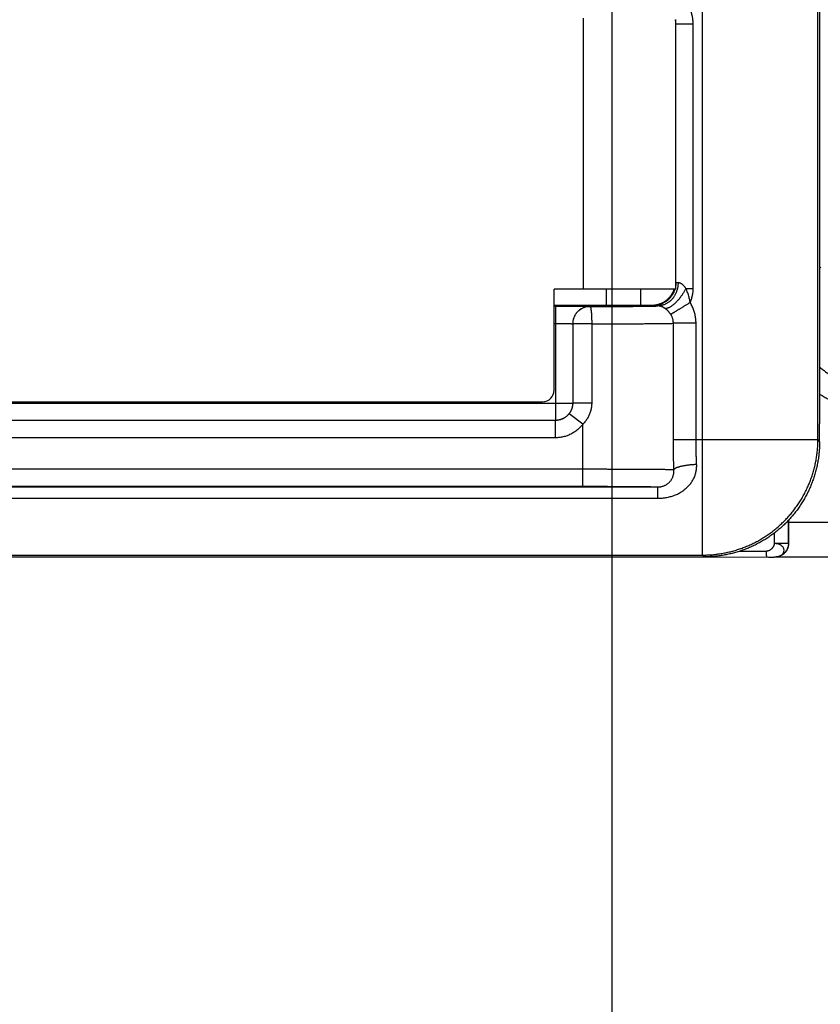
# Model space of a CAD drawing. Header units: inches. Extents: x 0 to 34, y 0 to 22.
# Tile 67 of 111: x 19.911 to 20.604, y 14.302 to 15.155. Entities that reach past the tile are written whole.
import ezdxf

# ---------------------------------------------------------------- set-up
doc = ezdxf.new("R2010")
doc.units = ezdxf.units.IN
doc.header["$LTSCALE"] = 1.87
doc.header["$MEASUREMENT"] = 0
doc.layers.get('0').update_dxf_attribs({"linetype": 'CONTINUOUS'})
doc.layers.add('DIMENSIONS', color=7, linetype='CONTINUOUS')
doc.styles.get("Standard").update_dxf_attribs({"font": 'txt', "width": 0.8})
doc.dimstyles.new('DIMSTYLE_1', dxfattribs={"dimtxt": 0.125, "dimasz": 0.18, "dimexe": 0.18, "dimexo": 0.0625, "dimgap": 0.09, "dimtad": 0, "dimtih": 1, "dimtoh": 1, "dimdec": 3, "dimzin": 4, "dimdsep": 46, "dimtxsty": 'STANDARD', "dimblk": '_FILLED', "dimblk1": '_FILLED', "dimblk2": '_FILLED', "dimcen": 0.09, "dimadec": 0, "dimazin": 0, "dimtp": 0.01, "dimtm": 0.01, "dimtfac": 1, "dimtdec": 3, "dimtofl": 0, "dimtmove": 0, "dimatfit": 3, "dimldrblk": '_FILLED', "dimfxl": 1, "dimtolj": 1, "dimtzin": 4, "dimarcsym": 0})

# ---------------------------------------------------------------- blocks, each defined once
blk = doc.blocks.new('_FILLED')
at = {"color": 0, "linetype": 'BYBLOCK'}
blk.add_solid([(0, 0), (-1, 0.1736), (-1, -0.1736)], dxfattribs=at)
blk = doc.blocks.new('*D9')
at = {"layer": 'DIMENSIONS', "color": 2, "linetype": 'CONTINUOUS'}
for p, q in [((16.86234, 15.43371), (16.86234, 15.79371)), ((20.23574, 15.43371), (16.73734, 15.43371)), ((18.67384, 14.69084), (16.73734, 14.69084)), ((16.86234, 14.69084), (16.86234, 14.33084))]:
    blk.add_line(p, q, dxfattribs=at)
at = {"layer": 'DIMENSIONS', "color": 2, "linetype": 'CONTINUOUS', "xscale": 0.18, "yscale": 0.18, "zscale": 0.18}
for p, rotation in [((16.86234, 15.43371), 270), ((16.86234, 14.69084), 90)]:
    blk.add_blockref('_FILLED', p, dxfattribs=dict(at, rotation=rotation))
at = {"layer": 'DIMENSIONS', "color": 2, "linetype": 'CONTINUOUS', "width": 0.8}
for s, p in [('.743', (16.51234, 15.05834)), ('[', (16.51234, 14.87084)), (']', (17.11234, 14.87084)), ('18.87', (16.61234, 14.87084))]:
    blk.add_text(s, height=0.125, dxfattribs=at).set_placement(p)
blk = doc.blocks.new('*D14')
at = {"layer": 'DIMENSIONS', "color": 2, "linetype": 'CONTINUOUS'}
for p, q in [((20.42334, 15.24611), (20.42334, 13.06447)), ((17.61234, 14.77046), (17.61234, 13.06447)), ((17.61234, 13.18947), (18.24853, 13.18947)), ((20.42334, 13.18947), (19.59853, 13.18947))]:
    blk.add_line(p, q, dxfattribs=at)
at = {"layer": 'DIMENSIONS', "color": 2, "linetype": 'CONTINUOUS', "xscale": 0.18, "yscale": 0.18, "zscale": 0.18, "rotation": 180}
blk.add_blockref('_FILLED', (17.61234, 13.18947), dxfattribs=at)
at = {"layer": 'DIMENSIONS', "color": 2, "linetype": 'CONTINUOUS', "xscale": 0.18, "yscale": 0.18, "zscale": 0.18}
blk.add_blockref('_FILLED', (20.42334, 13.18947), dxfattribs=at)
at = {"layer": 'DIMENSIONS', "color": 2, "linetype": 'CONTINUOUS', "width": 0.8}
for s, p in [('[', (18.93603, 13.12697)), (']', (19.43603, 13.12697)), ('2.811', (18.31103, 13.12697)), ('71.4', (19.03603, 13.12697))]:
    blk.add_text(s, height=0.125, dxfattribs=at).set_placement(p)

msp = doc.modelspace()

# ---------------------------------------------------------------- linework, layer by layer
at = {"color": 7, "linetype": 'CONTINUOUS'}
for p, q in [((20.50185, 14.69084), (20.50185, 15.24411)), ((20.60185, 14.79084), (20.60185, 15.21472)), ((20.39846, 15.15583), (20.39846, 14.92121)), ((20.47846, 15.15471), (20.47846, 14.92121)), ((20.47887, 15.15099), (20.47846, 15.15058)), ((20.47887, 15.15099), (20.49387, 15.15099)), ((20.47887, 14.92685), (20.47887, 15.15099)), ((20.49387, 14.92185), (20.49387, 15.15099)), ((20.60334, 14.9392), (20.60449, 14.94034)), ((20.47887, 14.92685), (20.47846, 14.92726)), ((20.47846, 14.92121), (20.37346, 14.92121)), ((20.37346, 14.83371), (20.37346, 14.92121)), ((20.41846, 14.92121), (20.41846, 14.90737)), ((20.44846, 14.90738), (20.44846, 14.92121)), ((20.4876, 14.92185), (20.49387, 14.92185)), ((20.37346, 14.90737), (20.45834, 14.90738)), ((20.37346, 14.90646), (20.37452, 14.90646)), ((20.37452, 14.90646), (20.37452, 14.80753)), ((20.40452, 14.9062), (20.40456, 14.90616)), ((20.45887, 14.90685), (20.45834, 14.90738)), ((20.37346, 14.89146), (20.37452, 14.89146)), ((20.38952, 14.8912), (20.38956, 14.89116)), ((20.38952, 14.8912), (20.38952, 14.82253)), ((20.406, 14.89116), (20.38956, 14.89116)), ((20.38956, 14.89116), (20.38956, 14.82248)), ((20.406, 14.89116), (20.406, 14.82248)), ((20.49632, 14.89161), (20.47672, 14.89161)), ((20.47672, 14.79084), (20.47672, 14.89161)), ((20.49632, 14.79084), (20.49632, 14.89161)), ((18.44014, 14.82371), (20.36346, 14.82371)), ((18.73634, 14.82253), (20.38952, 14.82253)), ((20.38956, 14.82248), (20.38952, 14.82253)), ((20.406, 14.82248), (20.38956, 14.82248)), ((20.37452, 14.80753), (18.73634, 14.80753)), ((20.37457, 14.80748), (18.73634, 14.80748)), ((20.37457, 14.80748), (20.37452, 14.80753)), ((20.37457, 14.79248), (20.37457, 14.80748)), ((20.39834, 14.80418), (20.38645, 14.81333)), ((20.39834, 14.75043), (20.39834, 14.80418)), ((20.60334, 14.78935), (20.60334, 14.80463)), ((20.37457, 14.79248), (18.73634, 14.79248)), ((20.47672, 14.79084), (20.60185, 14.79084)), ((20.60334, 14.78935), (20.60185, 14.79084)), ((18.73634, 14.76543), (20.39834, 14.76543)), ((18.73634, 14.75043), (20.39834, 14.75043)), ((18.73634, 14.74989), (20.46327, 14.74989)), ((18.73634, 14.74005), (20.46327, 14.74005)), ((20.57632, 14.721), (20.57632, 14.70101)), ((20.57634, 14.71947), (20.57634, 14.72102)), ((20.57634, 14.71947), (20.74603, 14.71947)), ((20.5641, 14.70994), (20.5641, 14.70101)), ((20.57632, 14.70101), (20.5641, 14.70101)), ((20.57632, 14.70101), (20.57645, 14.70108)), ((18.73634, 14.69084), (20.50185, 14.69084)), ((18.73634, 14.68921), (20.50335, 14.68934)), ((20.29058, 14.68933), (20.31528, 14.68924)), ((20.31528, 14.68924), (20.55912, 14.68914)), ((20.50335, 14.68934), (20.50185, 14.69084)), ((20.53427, 14.69427), (20.55741, 14.69426)), ((20.55912, 14.68914), (20.56161, 14.68915)), ((20.56161, 14.68915), (20.56328, 14.68917)), ((20.56328, 14.68917), (20.56402, 14.68918)), ((20.56402, 14.68918), (20.56438, 14.68919)), ((20.56438, 14.68919), (20.56459, 14.68919)), ((20.56459, 14.68919), (20.5648, 14.6892)), ((20.567, 14.68947), (20.74585, 14.68947)), ((20.56979, 14.69045), (20.57019, 14.69064))]:
    msp.add_line(p, q, dxfattribs=at)
for points in [[(20.5648, 14.6892), (20.56491, 14.6892), (20.56502, 14.68921), (20.56513, 14.68921), (20.56526, 14.68922), (20.5654, 14.68923), (20.56556, 14.68924), (20.56568, 14.68925)], [(20.56979, 14.69045), (20.56908, 14.69012), (20.56835, 14.68984), (20.56758, 14.68961), (20.5668, 14.68942), (20.56602, 14.6893), (20.56568, 14.68926)]]:
    msp.add_lwpolyline(points, dxfattribs=at)
msp.add_arc((20.36346, 14.83371), 0.01, 270, 360, dxfattribs=at)
for points, knots in [([(20.60334, 15.2559), (20.60334, 15.20576), (20.60334, 15.10548), (20.60334, 14.95505), (20.60334, 14.85477), (20.60334, 14.80463)], [0, 0, 0, 0, 0.333332, 0.666667, 1, 1, 1, 1]), ([(20.49387, 15.15099), (20.49387, 15.15152), (20.49384, 15.1526), (20.49371, 15.15421), (20.49349, 15.15581), (20.49319, 15.15741), (20.4928, 15.15899), (20.49232, 15.16055), (20.49176, 15.16208), (20.49111, 15.16358), (20.49039, 15.16505), (20.48958, 15.16647), (20.4887, 15.16785), (20.48774, 15.16918), (20.48672, 15.17045), (20.48563, 15.17166), (20.48486, 15.17243), (20.48447, 15.1728)], [0, 0, 0, 0, 0.065905, 0.132018, 0.198321, 0.264797, 0.331425, 0.39818, 0.465036, 0.531969, 0.598953, 0.665956, 0.732944, 0.799879, 0.866724, 0.933443, 1, 1, 1, 1]), ([(20.47887, 15.15099), (20.47887, 15.15128), (20.47885, 15.15186), (20.47878, 15.15274), (20.47865, 15.15361), (20.47853, 15.15418), (20.47846, 15.15446)], [0, 0, 0, 0, 0.25003, 0.500018, 0.749996, 1, 1, 1, 1]), ([(20.48078, 14.92671), (20.48077, 14.92629), (20.48075, 14.92545), (20.48064, 14.92421), (20.48047, 14.92297), (20.48022, 14.92175), (20.47991, 14.92054), (20.47954, 14.91936), (20.4791, 14.91821), (20.4786, 14.91709), (20.47804, 14.91601), (20.47743, 14.91498), (20.47675, 14.91398), (20.47603, 14.91304), (20.47525, 14.91215), (20.47443, 14.91132), (20.47356, 14.91055), (20.47266, 14.90984), (20.47172, 14.9092), (20.47074, 14.90863), (20.46973, 14.90813), (20.4687, 14.9077), (20.46765, 14.90734), (20.46658, 14.90706), (20.4655, 14.90686), (20.46441, 14.90674), (20.46368, 14.90671), (20.46332, 14.90671)], [0, 0, 0, 0, 0.042606, 0.08518, 0.127684, 0.170079, 0.212328, 0.254397, 0.296251, 0.337862, 0.379203, 0.420251, 0.460987, 0.501398, 0.541475, 0.581212, 0.620612, 0.65968, 0.698429, 0.736876, 0.775043, 0.812959, 0.850654, 0.888164, 0.925531, 0.962795, 1, 1, 1, 1]), ([(20.47887, 14.92685), (20.47887, 14.92652), (20.47885, 14.92584), (20.47878, 14.92483), (20.47865, 14.92383), (20.47853, 14.92316), (20.47846, 14.92283)], [0, 0, 0, 0, 0.249998, 0.499997, 0.749997, 1, 1, 1, 1]), ([(20.48078, 14.92671), (20.48063, 14.92671), (20.48036, 14.92672), (20.47998, 14.92674), (20.47966, 14.92676), (20.47939, 14.92678), (20.47918, 14.92679), (20.47902, 14.92681), (20.47893, 14.92683), (20.47887, 14.92684), (20.47887, 14.92685)], [0, 0, 0, 0, 0.225775, 0.423921, 0.593683, 0.734409, 0.845573, 0.926805, 0.977993, 1, 1, 1, 1]), ([(20.4876, 14.92185), (20.48741, 14.92212), (20.48706, 14.92262), (20.48652, 14.9233), (20.486, 14.92388), (20.48551, 14.92439), (20.48504, 14.92482), (20.48459, 14.9252), (20.48415, 14.92552), (20.48372, 14.9258), (20.48329, 14.92604), (20.48287, 14.92624), (20.48245, 14.9264), (20.48204, 14.92653), (20.48161, 14.92662), (20.48119, 14.92668), (20.48091, 14.9267), (20.48078, 14.92671)], [0, 0, 0, 0, 0.111382, 0.210891, 0.300071, 0.380593, 0.454013, 0.521577, 0.584301, 0.643041, 0.698574, 0.751736, 0.803204, 0.853496, 0.902992, 0.951867, 1, 1, 1, 1]), ([(20.45834, 14.90738), (20.45874, 14.90738), (20.45954, 14.9074), (20.46073, 14.90751), (20.46192, 14.90769), (20.46309, 14.90794), (20.46424, 14.90826), (20.46538, 14.90864), (20.46649, 14.9091), (20.46756, 14.90962), (20.46861, 14.9102), (20.46962, 14.91085), (20.47059, 14.91155), (20.47151, 14.91231), (20.47239, 14.91313), (20.47322, 14.91399), (20.47399, 14.91491), (20.47471, 14.91587), (20.47537, 14.91687), (20.47597, 14.9179), (20.4765, 14.91897), (20.47697, 14.92008), (20.47724, 14.92083), (20.47736, 14.92121)], [0, 0, 0, 0, 0.047596, 0.095245, 0.142859, 0.190443, 0.238084, 0.285715, 0.3333, 0.380926, 0.42857, 0.476165, 0.523773, 0.571424, 0.619037, 0.66663, 0.714279, 0.761912, 0.809496, 0.857137, 0.904786, 0.952371, 1, 1, 1, 1]), ([(20.47806, 14.92121), (20.47794, 14.92082), (20.47769, 14.92004), (20.47723, 14.9189), (20.47671, 14.9178), (20.47613, 14.91672), (20.47548, 14.91569), (20.47476, 14.91469), (20.47399, 14.91374), (20.47316, 14.91284), (20.47228, 14.912), (20.47134, 14.9112), (20.47036, 14.91047), (20.46934, 14.9098), (20.46828, 14.90919), (20.46718, 14.90865), (20.46605, 14.90817), (20.4649, 14.90777), (20.46372, 14.90744), (20.46252, 14.90718), (20.46131, 14.90699), (20.46009, 14.90688), (20.45928, 14.90685), (20.45887, 14.90685)], [0, 0, 0, 0, 0.047619, 0.095238, 0.142857, 0.190476, 0.238095, 0.285715, 0.333334, 0.380954, 0.428574, 0.476193, 0.523813, 0.571432, 0.619051, 0.666671, 0.71429, 0.761908, 0.809527, 0.857146, 0.904764, 0.952382, 1, 1, 1, 1]), ([(20.4876, 14.92185), (20.4874, 14.92148), (20.487, 14.92073), (20.48637, 14.91961), (20.48571, 14.91851), (20.48503, 14.91741), (20.48432, 14.91634), (20.48359, 14.91529), (20.48284, 14.91426), (20.48208, 14.91327), (20.4813, 14.91232), (20.48052, 14.9114), (20.47973, 14.91053), (20.47894, 14.9097), (20.47815, 14.90892), (20.47736, 14.9082), (20.47658, 14.90754), (20.47582, 14.90693), (20.47507, 14.90639), (20.47433, 14.90591), (20.47362, 14.90549), (20.47292, 14.90515), (20.47226, 14.90487), (20.47162, 14.90466), (20.47101, 14.90453), (20.47044, 14.90446), (20.4699, 14.90447), (20.46956, 14.90453), (20.4694, 14.90457)], [0, 0, 0, 0, 0.048465, 0.097408, 0.146616, 0.195913, 0.245117, 0.294051, 0.342536, 0.3904, 0.437472, 0.483587, 0.528586, 0.572319, 0.614641, 0.655419, 0.694531, 0.731869, 0.767339, 0.800868, 0.832402, 0.861913, 0.889407, 0.914925, 0.938558, 0.960455, 0.980836, 1, 1, 1, 1]), ([(20.49124, 14.90958), (20.49118, 14.91006), (20.49101, 14.91108), (20.4907, 14.91267), (20.49029, 14.91438), (20.48975, 14.91619), (20.48913, 14.91806), (20.48841, 14.91996), (20.48787, 14.92122), (20.4876, 14.92185)], [0, 0, 0, 0, 0.113472, 0.240416, 0.378577, 0.525687, 0.679656, 0.838394, 1, 1, 1, 1]), ([(20.49124, 14.90958), (20.49146, 14.91006), (20.49186, 14.91102), (20.49239, 14.9125), (20.49284, 14.91401), (20.49321, 14.91555), (20.49351, 14.91711), (20.49371, 14.91868), (20.49384, 14.92027), (20.49387, 14.92132), (20.49387, 14.92185)], [0, 0, 0, 0, 0.12346, 0.247691, 0.372495, 0.497724, 0.623234, 0.748881, 0.874518, 1, 1, 1, 1]), ([(20.49124, 14.90958), (20.49088, 14.90936), (20.49017, 14.90892), (20.4891, 14.90827), (20.48804, 14.90762), (20.487, 14.90698), (20.48597, 14.90635), (20.48496, 14.90573), (20.48397, 14.90512), (20.48302, 14.90454), (20.48209, 14.90397), (20.48121, 14.90343), (20.48036, 14.90291), (20.47956, 14.90242), (20.4788, 14.90196), (20.47809, 14.90152), (20.47744, 14.90112), (20.47684, 14.90075), (20.47629, 14.90042), (20.47581, 14.90012), (20.47539, 14.89986), (20.47503, 14.89964), (20.47473, 14.89946), (20.47456, 14.89936), (20.47448, 14.89931)], [0, 0, 0, 0, 0.064032, 0.127837, 0.191137, 0.25368, 0.315216, 0.375501, 0.434294, 0.491363, 0.546482, 0.599431, 0.65, 0.697988, 0.743205, 0.785472, 0.82462, 0.860494, 0.892952, 0.921866, 0.94712, 0.968615, 0.986265, 1, 1, 1, 1]), ([(20.49632, 14.89161), (20.49632, 14.89224), (20.49629, 14.8935), (20.49613, 14.89538), (20.49587, 14.89725), (20.49551, 14.89911), (20.49504, 14.90094), (20.49448, 14.90275), (20.49382, 14.90452), (20.49306, 14.90626), (20.4922, 14.90795), (20.49157, 14.90904), (20.49124, 14.90958)], [0, 0, 0, 0, 0.099875, 0.199775, 0.299701, 0.39965, 0.499621, 0.599616, 0.699641, 0.799706, 0.899815, 1, 1, 1, 1]), ([(20.37452, 14.90646), (20.3751, 14.90646), (20.37624, 14.90646), (20.37796, 14.90646), (20.37967, 14.90646), (20.38137, 14.90645), (20.38305, 14.90645), (20.3847, 14.90645), (20.38632, 14.90644), (20.38789, 14.90643), (20.38942, 14.90643), (20.3909, 14.90642), (20.39232, 14.90641), (20.39369, 14.9064), (20.39499, 14.90639), (20.39622, 14.90638), (20.39738, 14.90637), (20.39846, 14.90636), (20.39947, 14.90634), (20.40038, 14.90633), (20.40122, 14.90632), (20.40196, 14.90631), (20.40261, 14.90629), (20.40317, 14.90628), (20.40363, 14.90626), (20.40399, 14.90625), (20.40426, 14.90624), (20.40442, 14.90621), (20.40451, 14.90622), (20.40452, 14.9062)], [0, 0, 0, 0, 0.057294, 0.114667, 0.171856, 0.228594, 0.284612, 0.339654, 0.393518, 0.446047, 0.497079, 0.546439, 0.593958, 0.639491, 0.682891, 0.724015, 0.762716, 0.79885, 0.832306, 0.862976, 0.890755, 0.915543, 0.937258, 0.955842, 0.971242, 0.983396, 0.992254, 0.997783, 1, 1, 1, 1]), ([(20.40452, 14.9062), (20.40418, 14.9062), (20.4035, 14.90618), (20.40248, 14.90607), (20.40147, 14.9059), (20.40047, 14.90566), (20.39949, 14.90535), (20.39854, 14.90497), (20.39762, 14.90453), (20.39672, 14.90403), (20.39586, 14.90347), (20.39505, 14.90285), (20.39428, 14.90217), (20.39355, 14.90145), (20.39288, 14.90068), (20.39226, 14.89986), (20.3917, 14.899), (20.39119, 14.89811), (20.39075, 14.89718), (20.39038, 14.89623), (20.39007, 14.89525), (20.38982, 14.89426), (20.38965, 14.89325), (20.38955, 14.89223), (20.38952, 14.89154), (20.38952, 14.8912)], [0, 0, 0, 0, 0.043477, 0.086955, 0.130433, 0.173911, 0.217389, 0.260868, 0.304346, 0.347825, 0.391304, 0.434783, 0.478262, 0.521741, 0.565219, 0.608698, 0.652177, 0.695655, 0.739134, 0.782612, 0.82609, 0.869568, 0.913045, 0.956523, 1, 1, 1, 1]), ([(20.40456, 14.90616), (20.40422, 14.90616), (20.40354, 14.90613), (20.40253, 14.90603), (20.40152, 14.90586), (20.40052, 14.90562), (20.39955, 14.90531), (20.39859, 14.90493), (20.39766, 14.90449), (20.39677, 14.90399), (20.39591, 14.90343), (20.3951, 14.90281), (20.39432, 14.90213), (20.3936, 14.90141), (20.39292, 14.90064), (20.3923, 14.89982), (20.39174, 14.89896), (20.39124, 14.89807), (20.3908, 14.89714), (20.39042, 14.89619), (20.39011, 14.89521), (20.38987, 14.89421), (20.38969, 14.8932), (20.38959, 14.89218), (20.38956, 14.8915), (20.38956, 14.89116)], [0, 0, 0, 0, 0.043314, 0.08671, 0.130078, 0.173545, 0.217056, 0.260565, 0.304054, 0.347545, 0.391038, 0.43453, 0.47803, 0.521529, 0.565024, 0.608521, 0.652019, 0.695517, 0.739015, 0.782514, 0.826012, 0.86951, 0.913007, 0.956504, 1, 1, 1, 1]), ([(20.40456, 14.90616), (20.40557, 14.90616), (20.40756, 14.90616), (20.41055, 14.90617), (20.41351, 14.90617), (20.41644, 14.90618), (20.41933, 14.90619), (20.42218, 14.90619), (20.42497, 14.90621), (20.42771, 14.90622), (20.43039, 14.90623), (20.43299, 14.90624), (20.43552, 14.90626), (20.43796, 14.90627), (20.44032, 14.90629), (20.44259, 14.90631), (20.44476, 14.90633), (20.44683, 14.90634), (20.4488, 14.90636), (20.45065, 14.90639), (20.45239, 14.90641), (20.45402, 14.90643), (20.45552, 14.90645), (20.45689, 14.90648), (20.45814, 14.9065), (20.45926, 14.90652), (20.46025, 14.90655), (20.4611, 14.90657), (20.46181, 14.9066), (20.46239, 14.90663), (20.46282, 14.90665), (20.46312, 14.90668), (20.46327, 14.90669), (20.46332, 14.90671)], [0, 0, 0, 0, 0.051104, 0.101929, 0.152356, 0.202265, 0.251533, 0.300041, 0.347671, 0.394305, 0.439833, 0.484162, 0.527204, 0.568869, 0.609065, 0.647701, 0.684693, 0.719955, 0.753411, 0.784997, 0.81465, 0.842299, 0.867876, 0.891318, 0.912585, 0.931638, 0.948437, 0.962937, 0.975099, 0.984893, 0.992311, 0.997346, 1, 1, 1, 1]), ([(20.40456, 14.90616), (20.4046, 14.90616), (20.40468, 14.90611), (20.40477, 14.90599), (20.40487, 14.9058), (20.40496, 14.90555), (20.40505, 14.90524), (20.40514, 14.90486), (20.40523, 14.90442), (20.40531, 14.90391), (20.40539, 14.90335), (20.40547, 14.90273), (20.40555, 14.90206), (20.40561, 14.90134), (20.40568, 14.90057), (20.40574, 14.89975), (20.40579, 14.8989), (20.40584, 14.89801), (20.40588, 14.89709), (20.40592, 14.89615), (20.40595, 14.89518), (20.40597, 14.89419), (20.40599, 14.89319), (20.406, 14.89218), (20.406, 14.8915), (20.406, 14.89116)], [0, 0, 0, 0, 0.007029, 0.016799, 0.030269, 0.047756, 0.069347, 0.095031, 0.124742, 0.158375, 0.195799, 0.236858, 0.281373, 0.329151, 0.379978, 0.433627, 0.489855, 0.548409, 0.609023, 0.67142, 0.735318, 0.800423, 0.86644, 0.933067, 1, 1, 1, 1]), ([(20.46332, 14.90671), (20.46302, 14.90671), (20.46245, 14.90672), (20.46165, 14.90674), (20.46094, 14.90675), (20.46034, 14.90677), (20.45984, 14.90678), (20.45944, 14.9068), (20.45915, 14.90681), (20.45898, 14.90684), (20.45889, 14.90684), (20.45887, 14.90685)], [0, 0, 0, 0, 0.201524, 0.382305, 0.541178, 0.677308, 0.790059, 0.878922, 0.94353, 0.983757, 1, 1, 1, 1]), ([(20.4694, 14.90457), (20.46925, 14.90467), (20.46896, 14.90486), (20.46851, 14.90512), (20.46807, 14.90537), (20.46763, 14.90559), (20.46719, 14.90579), (20.46677, 14.90597), (20.46634, 14.90613), (20.46592, 14.90627), (20.46549, 14.9064), (20.46506, 14.9065), (20.46462, 14.90658), (20.46419, 14.90664), (20.46375, 14.90669), (20.46346, 14.9067), (20.46332, 14.90671)], [0, 0, 0, 0, 0.080783, 0.160462, 0.238171, 0.314301, 0.387539, 0.457288, 0.526656, 0.595753, 0.66367, 0.731581, 0.799395, 0.866518, 0.933208, 1, 1, 1, 1]), ([(20.47448, 14.89931), (20.47435, 14.89952), (20.47407, 14.89993), (20.47365, 14.90052), (20.4732, 14.90109), (20.47275, 14.90163), (20.47228, 14.90214), (20.47181, 14.90262), (20.47133, 14.90307), (20.47085, 14.90349), (20.47037, 14.90388), (20.46988, 14.90424), (20.46956, 14.90446), (20.4694, 14.90457)], [0, 0, 0, 0, 0.10089, 0.200268, 0.297957, 0.393792, 0.487608, 0.579226, 0.668491, 0.755292, 0.839485, 0.921034, 1, 1, 1, 1]), ([(20.47672, 14.89161), (20.47672, 14.89191), (20.47671, 14.89251), (20.47662, 14.8934), (20.47648, 14.89429), (20.47629, 14.89517), (20.47603, 14.89604), (20.47573, 14.89689), (20.47537, 14.89772), (20.47495, 14.89853), (20.47464, 14.89905), (20.47448, 14.89931)], [0, 0, 0, 0, 0.110368, 0.220855, 0.331497, 0.442298, 0.553274, 0.664464, 0.775935, 0.887756, 1, 1, 1, 1]), ([(20.37452, 14.89146), (20.37486, 14.89146), (20.37554, 14.89146), (20.37655, 14.89146), (20.37755, 14.89146), (20.37854, 14.89145), (20.37951, 14.89145), (20.38046, 14.89144), (20.38138, 14.89143), (20.38226, 14.89142), (20.38312, 14.89141), (20.38393, 14.8914), (20.3847, 14.89139), (20.38542, 14.89138), (20.38609, 14.89137), (20.38671, 14.89135), (20.38727, 14.89134), (20.38778, 14.89132), (20.38822, 14.89131), (20.3886, 14.89129), (20.38892, 14.89127), (20.38916, 14.89126), (20.38935, 14.89124), (20.38945, 14.89122), (20.38951, 14.89122), (20.38952, 14.8912)], [0, 0, 0, 0, 0.067781, 0.135273, 0.202157, 0.268118, 0.332845, 0.396035, 0.4574, 0.516658, 0.573535, 0.627769, 0.67911, 0.727322, 0.772181, 0.813483, 0.851036, 0.884667, 0.914223, 0.939567, 0.960585, 0.977184, 0.989292, 0.996873, 1, 1, 1, 1]), ([(20.406, 14.89116), (20.40721, 14.89116), (20.40961, 14.89116), (20.4132, 14.89117), (20.41675, 14.89117), (20.42027, 14.89118), (20.42373, 14.89119), (20.42715, 14.89119), (20.43051, 14.8912), (20.4338, 14.89121), (20.43703, 14.89123), (20.44017, 14.89124), (20.44322, 14.89125), (20.44619, 14.89127), (20.44905, 14.89128), (20.45181, 14.8913), (20.45446, 14.89132), (20.45699, 14.89134), (20.4594, 14.89136), (20.46168, 14.89138), (20.46383, 14.8914), (20.46585, 14.89142), (20.46772, 14.89144), (20.46946, 14.89146), (20.47105, 14.89149), (20.47248, 14.89151), (20.47377, 14.89153), (20.47489, 14.89156), (20.47586, 14.89158), (20.47646, 14.8916), (20.47672, 14.89161)], [0, 0, 0, 0, 0.051151, 0.101914, 0.152199, 0.201916, 0.250978, 0.299305, 0.346821, 0.393443, 0.439049, 0.483515, 0.526749, 0.568681, 0.609222, 0.648263, 0.685705, 0.721487, 0.755554, 0.787845, 0.818294, 0.846836, 0.873403, 0.897935, 0.92039, 0.940727, 0.958898, 0.974858, 0.988568, 1, 1, 1, 1]), ([(20.60333, 14.8538), (20.60372, 14.85345), (20.60498, 14.85238), (20.60715, 14.85063), (20.6099, 14.84862), (20.61272, 14.84673), (20.61563, 14.84496), (20.61862, 14.84333), (20.62167, 14.84182), (20.62479, 14.84045), (20.62796, 14.83921), (20.63119, 14.83812), (20.63446, 14.83717), (20.63776, 14.83636), (20.6411, 14.83569), (20.64447, 14.83518), (20.64785, 14.83481), (20.65125, 14.83458), (20.65352, 14.83453), (20.65466, 14.83453)], [0, 0, 0, 0, 0.027859, 0.088568, 0.149295, 0.21004, 0.270796, 0.331556, 0.392316, 0.453077, 0.513839, 0.574603, 0.63537, 0.696141, 0.756915, 0.81769, 0.878464, 0.939234, 1, 1, 1, 1]), ([(20.38952, 14.82253), (20.38952, 14.82218), (20.3895, 14.8215), (20.38939, 14.82048), (20.38922, 14.81947), (20.38898, 14.81848), (20.38867, 14.8175), (20.38829, 14.81655), (20.38785, 14.81562), (20.38735, 14.81473), (20.38679, 14.81387), (20.38617, 14.81305), (20.38549, 14.81228), (20.38477, 14.81156), (20.384, 14.81088), (20.38318, 14.81026), (20.38232, 14.8097), (20.38143, 14.8092), (20.3805, 14.80876), (20.37955, 14.80838), (20.37857, 14.80807), (20.37758, 14.80783), (20.37657, 14.80766), (20.37555, 14.80755), (20.37486, 14.80753), (20.37452, 14.80753)], [0, 0, 0, 0, 0.043477, 0.086955, 0.130433, 0.173911, 0.217389, 0.260867, 0.304346, 0.347824, 0.391303, 0.434782, 0.478261, 0.521739, 0.565218, 0.608697, 0.652176, 0.695654, 0.739133, 0.782611, 0.826089, 0.869567, 0.913045, 0.956523, 1, 1, 1, 1]), ([(20.38956, 14.82248), (20.38956, 14.82216), (20.38954, 14.82151), (20.38945, 14.82053), (20.38929, 14.81955), (20.38906, 14.81858), (20.38877, 14.81762), (20.38842, 14.81669), (20.38801, 14.81579), (20.38754, 14.81493), (20.38702, 14.81411), (20.38665, 14.81358), (20.38646, 14.81333)], [0, 0, 0, 0, 0.098812, 0.19881, 0.299648, 0.400978, 0.502443, 0.603686, 0.704374, 0.804202, 0.902855, 1, 1, 1, 1]), ([(20.406, 14.82248), (20.406, 14.82201), (20.40597, 14.82105), (20.40584, 14.8196), (20.40563, 14.81815), (20.40532, 14.81669), (20.40492, 14.81524), (20.40443, 14.81379), (20.40385, 14.81236), (20.40318, 14.81094), (20.40241, 14.80953), (20.40154, 14.80815), (20.40057, 14.80679), (20.3995, 14.80546), (20.39874, 14.8046), (20.39834, 14.80418)], [0, 0, 0, 0, 0.070404, 0.141746, 0.21402, 0.287209, 0.361289, 0.436297, 0.512326, 0.589553, 0.668269, 0.748671, 0.830775, 0.914561, 1, 1, 1, 1]), ([(20.60333, 14.83023), (20.60403, 14.82979), (20.60588, 14.82867), (20.60891, 14.82697), (20.61244, 14.82517), (20.61605, 14.82352), (20.61973, 14.82201), (20.62346, 14.82066), (20.62725, 14.81946), (20.63108, 14.81842), (20.63495, 14.81753), (20.63885, 14.8168), (20.64279, 14.81624), (20.64674, 14.81583), (20.65069, 14.81559), (20.65334, 14.81554), (20.65466, 14.81554)], [0, 0, 0, 0, 0.045995, 0.119363, 0.192751, 0.266152, 0.339555, 0.41295, 0.486339, 0.559741, 0.633172, 0.706631, 0.780082, 0.853487, 0.926805, 1, 1, 1, 1]), ([(20.38646, 14.81333), (20.38626, 14.81307), (20.38584, 14.81257), (20.38517, 14.81185), (20.38445, 14.81118), (20.38369, 14.81056), (20.3829, 14.80999), (20.38206, 14.80947), (20.3812, 14.80901), (20.3803, 14.80861), (20.37939, 14.80826), (20.37845, 14.80798), (20.37749, 14.80776), (20.37652, 14.8076), (20.37555, 14.8075), (20.37489, 14.80748), (20.37457, 14.80748)], [0, 0, 0, 0, 0.071421, 0.14284, 0.214258, 0.285677, 0.357102, 0.428531, 0.499962, 0.571393, 0.642827, 0.714264, 0.785704, 0.857141, 0.928572, 1, 1, 1, 1]), ([(20.39834, 14.80418), (20.39799, 14.80373), (20.39727, 14.80285), (20.39612, 14.80159), (20.39489, 14.80039), (20.39359, 14.79926), (20.39223, 14.79821), (20.39082, 14.79724), (20.38935, 14.79636), (20.38783, 14.79555), (20.38627, 14.79484), (20.38467, 14.79422), (20.38303, 14.79368), (20.38137, 14.79325), (20.37968, 14.79291), (20.37798, 14.79266), (20.37628, 14.79251), (20.37514, 14.79248), (20.37457, 14.79248)], [0, 0, 0, 0, 0.062082, 0.124415, 0.186926, 0.249539, 0.312181, 0.374781, 0.437325, 0.499834, 0.562332, 0.624858, 0.687456, 0.750121, 0.812783, 0.875365, 0.937795, 1, 1, 1, 1]), ([(20.47715, 14.76496), (20.4771, 14.76668), (20.477, 14.77012), (20.47688, 14.77529), (20.47679, 14.78047), (20.47674, 14.78565), (20.47672, 14.78911), (20.47672, 14.79084)], [0, 0, 0, 0, 0.199241, 0.399032, 0.599193, 0.799568, 1, 1, 1, 1]), ([(20.49685, 14.76928), (20.4968, 14.77046), (20.4967, 14.77284), (20.49656, 14.77642), (20.49646, 14.78001), (20.49638, 14.78361), (20.49633, 14.78722), (20.49632, 14.78963), (20.49632, 14.79084)], [0, 0, 0, 0, 0.165145, 0.331168, 0.497859, 0.665024, 0.83247, 1, 1, 1, 1]), ([(20.50185, 14.69084), (20.50327, 14.69084), (20.5061, 14.6909), (20.51034, 14.69117), (20.51456, 14.69162), (20.51876, 14.69225), (20.52293, 14.69306), (20.52706, 14.69404), (20.53114, 14.6952), (20.53517, 14.69653), (20.53915, 14.69803), (20.54305, 14.69969), (20.54688, 14.70152), (20.55063, 14.70352), (20.5543, 14.70566), (20.55786, 14.70797), (20.56133, 14.71042), (20.56469, 14.71302), (20.56794, 14.71575), (20.57106, 14.71863), (20.57407, 14.72163), (20.57694, 14.72475), (20.57968, 14.728), (20.58227, 14.73136), (20.58472, 14.73483), (20.58703, 14.73839), (20.58918, 14.74206), (20.59117, 14.74581), (20.593, 14.74964), (20.59466, 14.75354), (20.59616, 14.75752), (20.59749, 14.76155), (20.59865, 14.76563), (20.59963, 14.76976), (20.60044, 14.77393), (20.60107, 14.77813), (20.60152, 14.78235), (20.60179, 14.78659), (20.60185, 14.78942), (20.60185, 14.79084)], [0, 0, 0, 0, 0.027026, 0.054053, 0.08108, 0.108106, 0.135133, 0.16216, 0.189187, 0.216214, 0.243241, 0.270268, 0.297295, 0.324322, 0.351349, 0.378377, 0.405404, 0.432432, 0.459459, 0.486486, 0.513514, 0.540541, 0.567568, 0.594596, 0.621623, 0.648651, 0.675678, 0.702705, 0.729732, 0.756759, 0.783786, 0.810813, 0.83784, 0.864867, 0.891894, 0.91892, 0.945947, 0.972974, 1, 1, 1, 1]), ([(20.60334, 14.78935), (20.60334, 14.78793), (20.60328, 14.7851), (20.60301, 14.78086), (20.60256, 14.77664), (20.60193, 14.77244), (20.60113, 14.76827), (20.60014, 14.76414), (20.59899, 14.76005), (20.59766, 14.75602), (20.59616, 14.75205), (20.59449, 14.74814), (20.59266, 14.74431), (20.59067, 14.74056), (20.58852, 14.7369), (20.58622, 14.73333), (20.58377, 14.72986), (20.58117, 14.7265), (20.57843, 14.72326), (20.57556, 14.72013), (20.57256, 14.71713), (20.56943, 14.71426), (20.56619, 14.71152), (20.56283, 14.70892), (20.55936, 14.70647), (20.55579, 14.70417), (20.55213, 14.70202), (20.54838, 14.70003), (20.54455, 14.69819), (20.54065, 14.69653), (20.53667, 14.69503), (20.53264, 14.6937), (20.52856, 14.69254), (20.52442, 14.69156), (20.52026, 14.69075), (20.51606, 14.69012), (20.51183, 14.68967), (20.5076, 14.6894), (20.50477, 14.68934), (20.50335, 14.68934)], [0, 0, 0, 0, 0.027027, 0.054061, 0.081083, 0.108115, 0.135146, 0.162168, 0.189203, 0.216228, 0.243255, 0.270289, 0.29731, 0.324342, 0.351371, 0.378393, 0.405427, 0.432449, 0.459478, 0.48651, 0.51353, 0.540561, 0.567589, 0.594611, 0.621643, 0.648664, 0.675692, 0.702722, 0.729741, 0.756772, 0.783797, 0.810819, 0.837851, 0.86487, 0.891898, 0.918927, 0.945946, 0.972977, 1, 1, 1, 1]), ([(20.39834, 14.76543), (20.39954, 14.76543), (20.40195, 14.76543), (20.40554, 14.76543), (20.40913, 14.76543), (20.41269, 14.76542), (20.41622, 14.76542), (20.41972, 14.76541), (20.42317, 14.76541), (20.42657, 14.7654), (20.42992, 14.76539), (20.4332, 14.76538), (20.4364, 14.76537), (20.43953, 14.76535), (20.44258, 14.76534), (20.44553, 14.76532), (20.44839, 14.76531), (20.45115, 14.76529), (20.4538, 14.76528), (20.45634, 14.76526), (20.45877, 14.76524), (20.46107, 14.76522), (20.46324, 14.7652), (20.46528, 14.76518), (20.46718, 14.76516), (20.46894, 14.76513), (20.47056, 14.76511), (20.47204, 14.76509), (20.47336, 14.76506), (20.47453, 14.76504), (20.47554, 14.76502), (20.4764, 14.76499), (20.47692, 14.76497), (20.47715, 14.76496)], [0, 0, 0, 0, 0.045767, 0.091449, 0.136949, 0.182172, 0.227024, 0.271413, 0.315251, 0.358451, 0.400915, 0.442549, 0.483268, 0.522993, 0.561653, 0.599174, 0.635485, 0.670517, 0.704199, 0.736456, 0.767216, 0.796413, 0.823987, 0.849886, 0.874057, 0.896448, 0.917013, 0.935707, 0.952495, 0.967345, 0.980228, 0.99112, 1, 1, 1, 1]), ([(20.46327, 14.74005), (20.46394, 14.74005), (20.46528, 14.74009), (20.46726, 14.74023), (20.46921, 14.74046), (20.47112, 14.74079), (20.473, 14.7412), (20.47485, 14.7417), (20.47667, 14.74229), (20.47845, 14.74297), (20.48017, 14.74373), (20.48184, 14.74458), (20.48343, 14.74549), (20.48494, 14.74648), (20.48637, 14.74753), (20.48772, 14.74865), (20.48899, 14.74982), (20.49016, 14.75105), (20.49124, 14.75231), (20.49222, 14.75362), (20.49311, 14.75495), (20.4939, 14.75632), (20.49459, 14.75771), (20.49519, 14.75912), (20.4957, 14.76055), (20.49612, 14.76199), (20.49645, 14.76344), (20.49668, 14.7649), (20.49683, 14.76636), (20.49689, 14.76782), (20.49688, 14.76879), (20.49685, 14.76928)], [0, 0, 0, 0, 0.040547, 0.080413, 0.119722, 0.158589, 0.197147, 0.235556, 0.273959, 0.31229, 0.350274, 0.3877, 0.424529, 0.460757, 0.496417, 0.531563, 0.566205, 0.600263, 0.633659, 0.666401, 0.698541, 0.730143, 0.761283, 0.792039, 0.822462, 0.852589, 0.882455, 0.912094, 0.941541, 0.970818, 1, 1, 1, 1]), ([(20.46327, 14.74989), (20.4635, 14.74989), (20.46396, 14.7499), (20.46466, 14.74995), (20.46538, 14.75004), (20.46611, 14.75016), (20.46685, 14.75033), (20.4676, 14.75054), (20.46838, 14.7508), (20.46916, 14.75112), (20.46995, 14.75151), (20.47075, 14.75196), (20.47153, 14.75248), (20.4723, 14.75307), (20.47304, 14.75372), (20.47373, 14.75445), (20.47438, 14.75523), (20.47497, 14.75607), (20.47549, 14.75695), (20.47595, 14.75788), (20.47634, 14.75884), (20.47666, 14.75983), (20.4769, 14.76084), (20.47708, 14.76186), (20.47718, 14.7629), (20.4772, 14.76393), (20.47718, 14.76462), (20.47715, 14.76496)], [0, 0, 0, 0, 0.029903, 0.06027, 0.091292, 0.123141, 0.155963, 0.189896, 0.225141, 0.261868, 0.300048, 0.339537, 0.380218, 0.42207, 0.464946, 0.508492, 0.552446, 0.596696, 0.64119, 0.685873, 0.73071, 0.775633, 0.820619, 0.865638, 0.910635, 0.955463, 1, 1, 1, 1]), ([(20.49685, 14.76928), (20.49643, 14.76926), (20.49558, 14.76922), (20.49432, 14.76915), (20.49306, 14.76906), (20.49182, 14.76895), (20.4906, 14.76883), (20.48941, 14.76869), (20.48824, 14.76854), (20.48711, 14.76837), (20.48602, 14.76819), (20.48497, 14.768), (20.48398, 14.76779), (20.48303, 14.76757), (20.48214, 14.76735), (20.48131, 14.76711), (20.48054, 14.76686), (20.47984, 14.76661), (20.47921, 14.76635), (20.47865, 14.76608), (20.47816, 14.76581), (20.47775, 14.76554), (20.47741, 14.76526), (20.47723, 14.76506), (20.47715, 14.76496)], [0, 0, 0, 0, 0.06226, 0.124311, 0.185911, 0.246824, 0.306813, 0.365649, 0.423106, 0.478966, 0.533019, 0.585062, 0.634905, 0.682369, 0.727287, 0.769508, 0.808899, 0.845347, 0.878762, 0.909086, 0.936299, 0.960432, 0.981593, 1, 1, 1, 1]), ([(20.39834, 14.75043), (20.39937, 14.75043), (20.40143, 14.75043), (20.40451, 14.75043), (20.40758, 14.75043), (20.41064, 14.75042), (20.41366, 14.75042), (20.41665, 14.75041), (20.41959, 14.7504), (20.42249, 14.75039), (20.42534, 14.75038), (20.42812, 14.75037), (20.43083, 14.75036), (20.43347, 14.75034), (20.43603, 14.75033), (20.43851, 14.75031), (20.44089, 14.7503), (20.44318, 14.75028), (20.44536, 14.75026), (20.44744, 14.75024), (20.44941, 14.75022), (20.45126, 14.7502), (20.453, 14.75017), (20.45461, 14.75015), (20.45609, 14.75013), (20.45744, 14.7501), (20.45865, 14.75008), (20.45973, 14.75005), (20.46067, 14.75003), (20.46147, 14.75), (20.46213, 14.74998), (20.46264, 14.74995), (20.463, 14.74993), (20.4632, 14.74991), (20.46327, 14.74989)], [0, 0, 0, 0, 0.047559, 0.095088, 0.142448, 0.189494, 0.236092, 0.282141, 0.327549, 0.372219, 0.416044, 0.458918, 0.500745, 0.541434, 0.580892, 0.619034, 0.655776, 0.691034, 0.724726, 0.756776, 0.787112, 0.815662, 0.842364, 0.86716, 0.88999, 0.910799, 0.92954, 0.946176, 0.960669, 0.972987, 0.983099, 0.990978, 0.99661, 1, 1, 1, 1]), ([(20.46327, 14.74005), (20.46327, 14.74041), (20.46327, 14.74112), (20.46327, 14.74216), (20.46327, 14.74315), (20.46327, 14.74408), (20.46327, 14.74496), (20.46327, 14.74577), (20.46327, 14.74652), (20.46327, 14.74719), (20.46327, 14.7478), (20.46327, 14.74833), (20.46327, 14.74879), (20.46327, 14.74916), (20.46327, 14.74946), (20.46327, 14.74968), (20.46327, 14.74981), (20.46327, 14.74988), (20.46327, 14.74989)], [0, 0, 0, 0, 0.110415, 0.216103, 0.316625, 0.411567, 0.500534, 0.583159, 0.659099, 0.728041, 0.789699, 0.843818, 0.890176, 0.92858, 0.958873, 0.980929, 0.994657, 1, 1, 1, 1]), ([(20.57645, 14.70108), (20.57645, 14.70152), (20.57643, 14.70242), (20.57642, 14.7038), (20.5764, 14.70523), (20.57639, 14.7067), (20.57638, 14.70821), (20.57637, 14.70976), (20.57636, 14.71133), (20.57635, 14.71293), (20.57635, 14.71455), (20.57634, 14.71618), (20.57634, 14.71782), (20.57634, 14.71892), (20.57634, 14.71947)], [0, 0, 0, 0, 0.07233, 0.14752, 0.225231, 0.305282, 0.387495, 0.471497, 0.557096, 0.644099, 0.732111, 0.820934, 0.910366, 1, 1, 1, 1]), ([(20.5641, 14.70101), (20.56409, 14.7008), (20.56404, 14.70039), (20.56391, 14.69977), (20.56371, 14.69916), (20.56345, 14.69857), (20.56314, 14.69799), (20.56278, 14.69743), (20.56237, 14.6969), (20.56193, 14.6964), (20.56144, 14.69594), (20.56093, 14.69553), (20.56038, 14.69516), (20.55982, 14.69485), (20.55923, 14.69459), (20.55863, 14.6944), (20.55802, 14.69429), (20.55761, 14.69426), (20.55741, 14.69426)], [0, 0, 0, 0, 0.059913, 0.120818, 0.182768, 0.2457, 0.30946, 0.373835, 0.438569, 0.503385, 0.568004, 0.632164, 0.695636, 0.758246, 0.819903, 0.880619, 0.940545, 1, 1, 1, 1]), ([(20.57013, 14.69077), (20.5704, 14.69096), (20.57139, 14.69174), (20.57266, 14.69358), (20.57262, 14.69656), (20.57067, 14.69898), (20.56768, 14.70064), (20.56529, 14.70073), (20.5641, 14.70101)], [0, 0, 0, 0, 0.059751, 0.229512, 0.391037, 0.568792, 0.775151, 1, 1, 1, 1]), ([(20.57632, 14.70101), (20.57632, 14.70074), (20.5763, 14.70021), (20.57622, 14.69941), (20.57608, 14.69861), (20.57589, 14.69783), (20.57565, 14.69706), (20.57535, 14.69631), (20.57501, 14.69558), (20.57461, 14.69487), (20.57417, 14.6942), (20.57368, 14.69355), (20.57315, 14.69295), (20.57258, 14.69237), (20.57197, 14.69184), (20.57133, 14.69135), (20.57073, 14.69096), (20.57034, 14.69074), (20.57018, 14.69065)], [0, 0, 0, 0, 0.063597, 0.127219, 0.190933, 0.254758, 0.318667, 0.382581, 0.446454, 0.510323, 0.574199, 0.638081, 0.701973, 0.765863, 0.829747, 0.893631, 0.957516, 1, 1, 1, 1]), ([(20.57645, 14.70108), (20.57645, 14.70081), (20.57644, 14.70026), (20.57637, 14.69944), (20.57623, 14.69861), (20.57604, 14.69778), (20.57577, 14.69695), (20.57544, 14.69612), (20.57504, 14.69531), (20.57456, 14.69452), (20.57401, 14.69375), (20.57338, 14.69302), (20.57269, 14.69233), (20.57192, 14.6917), (20.57108, 14.69113), (20.57049, 14.6908), (20.57019, 14.69064)], [0, 0, 0, 0, 0.063285, 0.12763, 0.193003, 0.259568, 0.327419, 0.396577, 0.46721, 0.539321, 0.612924, 0.68783, 0.764089, 0.841664, 0.920499, 1, 1, 1, 1]), ([(20.33583, 14.68933), (20.33583, 14.68931), (20.33584, 14.68927), (20.33584, 14.68924), (20.33586, 14.68921), (20.33587, 14.68921)], [0, 0, 0, 0, 0.452095, 0.853634, 1, 1, 1, 1]), ([(20.55758, 14.68914), (20.55758, 14.68914), (20.55758, 14.68914), (20.55758, 14.68914), (20.55758, 14.68914), (20.55758, 14.68915), (20.55757, 14.68915), (20.55757, 14.68916), (20.55756, 14.68918), (20.55756, 14.68919), (20.55755, 14.68921), (20.55755, 14.68923), (20.55755, 14.68926), (20.55754, 14.6893), (20.55753, 14.68936), (20.55752, 14.68943), (20.55752, 14.68952), (20.55751, 14.68962), (20.5575, 14.68974), (20.55749, 14.68986), (20.55748, 14.69004), (20.55747, 14.6903), (20.55746, 14.69064), (20.55745, 14.69101), (20.55744, 14.69141), (20.55743, 14.69184), (20.55742, 14.6923), (20.55741, 14.69277), (20.55741, 14.69343), (20.55741, 14.69393), (20.55741, 14.69426)], [0, 0, 0, 0, 0.000125, 0.000571, 0.00108, 0.001684, 0.003246, 0.005339, 0.007995, 0.011226, 0.01504, 0.019441, 0.024429, 0.030004, 0.0429, 0.058103, 0.075585, 0.095311, 0.117231, 0.141289, 0.167432, 0.225724, 0.291531, 0.364228, 0.4431, 0.527392, 0.616275, 0.708893, 0.80434, 1, 1, 1, 1]), ([(20.56575, 14.68926), (20.56655, 14.68935), (20.56793, 14.68964), (20.56923, 14.69022), (20.56975, 14.69053)], [0, 0, 0, 0, 0.570858, 1, 1, 1, 1])]:
    msp.add_open_spline(points, degree=3, knots=knots, dxfattribs=at)
for points in [[(20.56569, 14.68926), (20.56571, 14.68926), (20.56573, 14.68926), (20.56575, 14.68926)], [(20.56975, 14.69053), (20.56988, 14.69061), (20.57, 14.69069), (20.57013, 14.69077)], [(20.56995, 14.69052), (20.5699, 14.6905), (20.56984, 14.69047), (20.56979, 14.69045)], [(20.57018, 14.69065), (20.57011, 14.69061), (20.57003, 14.69057), (20.56995, 14.69052)]]:
    msp.add_open_spline(points, degree=3, dxfattribs=at)

# ---------------------------------------------------------------- dimensions: what is measured, and where the dimension line sits
at = {"layer": 'DIMENSIONS', "color": 2, "linetype": 'CONTINUOUS'}
dim = msp.add_linear_dim(base=(16.86234, 14.69084), p1=(20.23574, 15.43371), p2=(18.67384, 14.69084), angle=270, dimstyle='DIMSTYLE_1', dxfattribs=at)
dim.commit()
dim.dimension.update_dxf_attribs({"geometry": '*D9', "text_midpoint": (16.86234, 15.02709), "dimtype": 160})
dim = msp.add_linear_dim(base=(20.42334, 13.18947), p1=(17.61234, 14.77046), p2=(20.42334, 15.24611), dimstyle='DIMSTYLE_1', dxfattribs=at)
dim.commit()
dim.dimension.update_dxf_attribs({"geometry": '*D14', "text_midpoint": (18.92353, 13.18947), "dimtype": 160})

doc.saveas('drawing.dxf')
